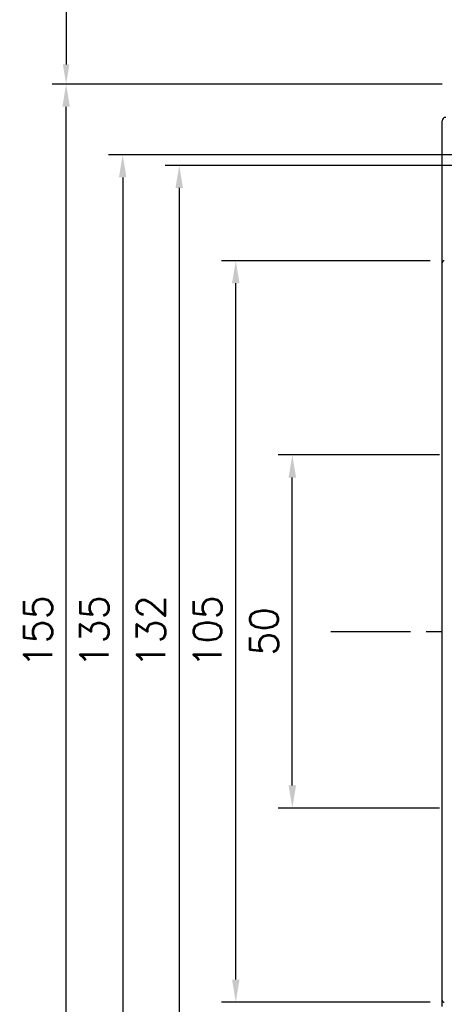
# Model space of a CAD drawing. Extents: x 976 to 2710, y -907 to 1760.
# Tile 4 of 24: x 1342 to 1402, y 1458 to 1597. Entities that reach past the tile are written whole.
import ezdxf

# ---------------------------------------------------------------- set-up
doc = ezdxf.new("R2010")
doc.units = 0
doc.header["$LTSCALE"] = 3
doc.header["$MEASUREMENT"] = 0
doc.linetypes.add('CENTER', pattern=[2, 1.25, -0.25, 0.25, -0.25])
doc.layers.get('0').update_dxf_attribs({"linetype": 'CONTINUOUS'})
doc.layers.get('Defpoints').update_dxf_attribs({"linetype": 'CONTINUOUS'})
doc.layers.add('cen', color=1, linetype='CENTER')
doc.layers.add('di', color=3, linetype='CONTINUOUS')
doc.styles.add('KIM', font='ROMANS.shx', dxfattribs={"height": 5, "bigfont": 'GSG1.shx'})
doc.styles.get("Standard").update_dxf_attribs({"font": 'romans.shx', "height": 4, "bigfont": 'ghs.shx'})
doc.dimstyles.new('STANDARD$0', dxfattribs={"dimtxt": 5, "dimasz": 5, "dimexe": 1, "dimexo": 2, "dimgap": 2, "dimtad": 1, "dimdec": 4, "dimzin": 12, "dimdsep": 46, "dimtxsty": 'KIM', "dimcen": -1, "dimdle": 0.1, "dimadec": 0, "dimazin": 0, "dimtfac": 1, "dimtdec": 4, "dimtmove": 0, "dimatfit": 3, "dimfxl": 0, "dimtolj": 1, "dimtzin": 0, "dimarcsym": 0})

# ---------------------------------------------------------------- blocks, each defined once
blk = doc.blocks.new('*D16')
at = {"layer": 'Defpoints', "color": 0}
for p in [(1348.94, 1587.99), (1404.14, 1587.99), (1404.14, 1432.99)]:
    blk.add_point(p, dxfattribs=at)
at = {"layer": 'di'}
for p, q in [((1402.14, 1587.99), (1346.94, 1587.99)), ((1348.94, 1436.19), (1348.94, 1584.79)), ((1402.14, 1432.99), (1346.94, 1432.99))]:
    blk.add_line(p, q, dxfattribs=at)
for points in [[(1348.41, 1584.79), (1349.47, 1584.79), (1348.94, 1587.99)], [(1348.41, 1436.19), (1349.47, 1436.19), (1348.94, 1432.99)]]:
    blk.add_solid(points, dxfattribs=at)
at = {"layer": 'di', "insert": (1344.94, 1510.49), "char_height": 4, "attachment_point": 5, "rotation": 90}
blk.add_mtext('\\A1;155', dxfattribs=at)
blk = doc.blocks.new('*D18')
at = {"layer": 'Defpoints', "color": 0}
for p in [(1380.94, 1535.49), (1403.74, 1535.49), (1403.74, 1485.49)]:
    blk.add_point(p, dxfattribs=at)
at = {"layer": 'di'}
for p, q in [((1401.74, 1535.49), (1378.94, 1535.49)), ((1380.94, 1488.69), (1380.94, 1532.29)), ((1401.74, 1485.49), (1378.94, 1485.49))]:
    blk.add_line(p, q, dxfattribs=at)
for points in [[(1380.41, 1532.29), (1381.47, 1532.29), (1380.94, 1535.49)], [(1380.41, 1488.69), (1381.47, 1488.69), (1380.94, 1485.49)]]:
    blk.add_solid(points, dxfattribs=at)
at = {"layer": 'di', "insert": (1376.94, 1510.49), "char_height": 4, "attachment_point": 5, "rotation": 90}
blk.add_mtext('\\A1;50', dxfattribs=at)
blk = doc.blocks.new('*D19')
at = {"layer": 'Defpoints', "color": 0}
for p in [(1406.85, 1577.99), (1356.94, 1442.99), (1406.85, 1442.99)]:
    blk.add_point(p, dxfattribs=at)
at = {"layer": 'di'}
for p, q in [((1404.85, 1577.99), (1354.94, 1577.99)), ((1356.94, 1574.79), (1356.94, 1446.19)), ((1404.85, 1442.99), (1354.94, 1442.99))]:
    blk.add_line(p, q, dxfattribs=at)
for points in [[(1356.41, 1574.79), (1357.47, 1574.79), (1356.94, 1577.99)], [(1356.41, 1446.19), (1357.47, 1446.19), (1356.94, 1442.99)]]:
    blk.add_solid(points, dxfattribs=at)
at = {"layer": 'di', "insert": (1352.94, 1510.49), "char_height": 4, "attachment_point": 5, "rotation": 90}
blk.add_mtext('\\A1;135', dxfattribs=at)
blk = doc.blocks.new('*D73')
at = {"layer": 'Defpoints', "color": 0}
for p in [(1426.9, 1576.49), (1364.94, 1444.49), (1426.9, 1444.49)]:
    blk.add_point(p, dxfattribs=at)
at = {"layer": 'di'}
for p, q in [((1424.9, 1576.49), (1362.94, 1576.49)), ((1364.94, 1573.29), (1364.94, 1447.69)), ((1424.9, 1444.49), (1362.94, 1444.49))]:
    blk.add_line(p, q, dxfattribs=at)
for points in [[(1364.41, 1573.29), (1365.47, 1573.29), (1364.94, 1576.49)], [(1364.41, 1447.69), (1365.47, 1447.69), (1364.94, 1444.49)]]:
    blk.add_solid(points, dxfattribs=at)
at = {"layer": 'di', "insert": (1360.94, 1510.49), "char_height": 4, "attachment_point": 5, "rotation": 90}
blk.add_mtext('\\A1;132', dxfattribs=at)
blk = doc.blocks.new('*D74')
at = {"layer": 'Defpoints', "color": 0}
for p in [(1372.94, 1562.99), (1402.44, 1562.99), (1402.44, 1457.99)]:
    blk.add_point(p, dxfattribs=at)
at = {"layer": 'di'}
for p, q in [((1400.44, 1562.99), (1370.94, 1562.99)), ((1372.94, 1461.19), (1372.94, 1559.79)), ((1400.44, 1457.99), (1370.94, 1457.99))]:
    blk.add_line(p, q, dxfattribs=at)
for points in [[(1372.41, 1559.79), (1373.47, 1559.79), (1372.94, 1562.99)], [(1372.41, 1461.19), (1373.47, 1461.19), (1372.94, 1457.99)]]:
    blk.add_solid(points, dxfattribs=at)
at = {"layer": 'di', "insert": (1368.94, 1510.49), "char_height": 4, "attachment_point": 5, "rotation": 90}
blk.add_mtext('\\A1;105', dxfattribs=at)
blk = doc.blocks.new('*D76')
at = {"layer": 'Defpoints', "color": 0}
for p in [(1430.24, 1637.69), (1348.94, 1587.99), (1404.14, 1587.99)]:
    blk.add_point(p, dxfattribs=at)
at = {"layer": 'di'}
for p, q in [((1428.24, 1637.69), (1346.94, 1637.69)), ((1348.94, 1634.89), (1348.94, 1590.79)), ((1402.14, 1587.99), (1346.94, 1587.99))]:
    blk.add_line(p, q, dxfattribs=at)
for points in [[(1348.47, 1634.89), (1349.41, 1634.89), (1348.94, 1637.69)], [(1348.47, 1590.79), (1349.41, 1590.79), (1348.94, 1587.99)]]:
    blk.add_solid(points, dxfattribs=at)
at = {"layer": 'di', "insert": (1344.94, 1612.39), "char_height": 4, "attachment_point": 5, "rotation": 90}
blk.add_mtext('\\A1;48', dxfattribs=at)

msp = doc.modelspace()

# ---------------------------------------------------------------- linework, layer by layer
for p, q in [((1402.14, 1562.691), (1402.14, 1582.791)), ((1402.14, 1536.091), (1402.14, 1562.691)), ((1402.14, 1535.191), (1402.14, 1536.091)), ((1402.14, 1534.882), (1402.14, 1535.191)), ((1402.14, 1534.683), (1402.14, 1534.882)), ((1402.14, 1486.299), (1402.14, 1534.683)), ((1402.14, 1486.1), (1402.14, 1486.299)), ((1402.14, 1485.791), (1402.14, 1486.1)), ((1402.14, 1485.391), (1402.14, 1485.791)), ((1402.14, 1458.291), (1402.14, 1485.391)), ((1402.14, 1457.391), (1402.14, 1458.291))]:
    msp.add_line(p, q)
for centre, radius, start, end in [((1402.64, 1582.791), 0.5, 90, 180), ((1402.44, 1562.691), 0.3, 90, 180), ((1402.44, 1458.291), 0.3, 180, 270)]:
    msp.add_arc(centre, radius, start, end)
at = {"layer": 'cen', "ltscale": 3}
msp.add_line((1386.387, 1510.491), (1477.494, 1510.491), dxfattribs=at)

# ---------------------------------------------------------------- dimensions: what is measured, and where the dimension line sits
at = {"layer": 'di'}
dim = msp.add_linear_dim(base=(1348.942, 1587.991), p1=(1430.24, 1637.691), p2=(1404.14, 1587.991), angle=90, text='48', dimstyle='STANDARD$0', override={"dimtxt": 3, "dimasz": 2.8, "dimexe": 2, "dimdec": 2, "dimzin": 8, "dimtxsty": 'Standard', "dimcen": 0, "dimclrd": 256, "dimclre": 256, "dimclrt": 256, "dimadec": 2, "dimazin": 2, "dimtfac": 0.6, "dimtdec": 2, "dimtzin": 8, "dimlwd": 65535, "dimlwe": 65535, "dimarcsym": 1}, dxfattribs=at)
dim.commit()
dim.dimension.update_dxf_attribs({"geometry": '*D76', "text_midpoint": (1348.942, 1612.391), "dimtype": 160})
for base, p1, p2, picture, middle in [((1348.942, 1587.991), (1404.14, 1432.991), (1404.14, 1587.991), '*D16', (1348.942, 1510.491)), ((1356.942, 1442.991), (1406.852, 1577.991), (1406.852, 1442.991), '*D19', (1356.942, 1510.491)), ((1364.942, 1444.491), (1426.896, 1576.491), (1426.896, 1444.491), '*D73', (1364.942, 1510.491)), ((1372.942, 1562.991), (1402.44, 1457.991), (1402.44, 1562.991), '*D74', (1372.942, 1510.491)), ((1380.942, 1535.491), (1403.74, 1485.491), (1403.74, 1535.491), '*D18', (1380.942, 1510.491))]:
    dim = msp.add_linear_dim(base=base, p1=p1, p2=p2, angle=90, dimstyle='STANDARD$0', override={"dimtxt": 4, "dimasz": 3.2, "dimexe": 2, "dimdec": 2, "dimzin": 8, "dimtxsty": 'Standard', "dimcen": 0, "dimdle": 0, "dimclrd": 256, "dimclre": 256, "dimclrt": 256, "dimadec": 2, "dimazin": 2, "dimtfac": 0.6, "dimtdec": 2, "dimtmove": 0, "dimtzin": 8, "dimlwd": 65535, "dimlwe": 65535, "dimarcsym": 1}, dxfattribs=at)
    dim.commit()
    dim.dimension.update_dxf_attribs({"geometry": picture, "text_midpoint": middle, "dimtype": 160})

doc.saveas('drawing.dxf')
